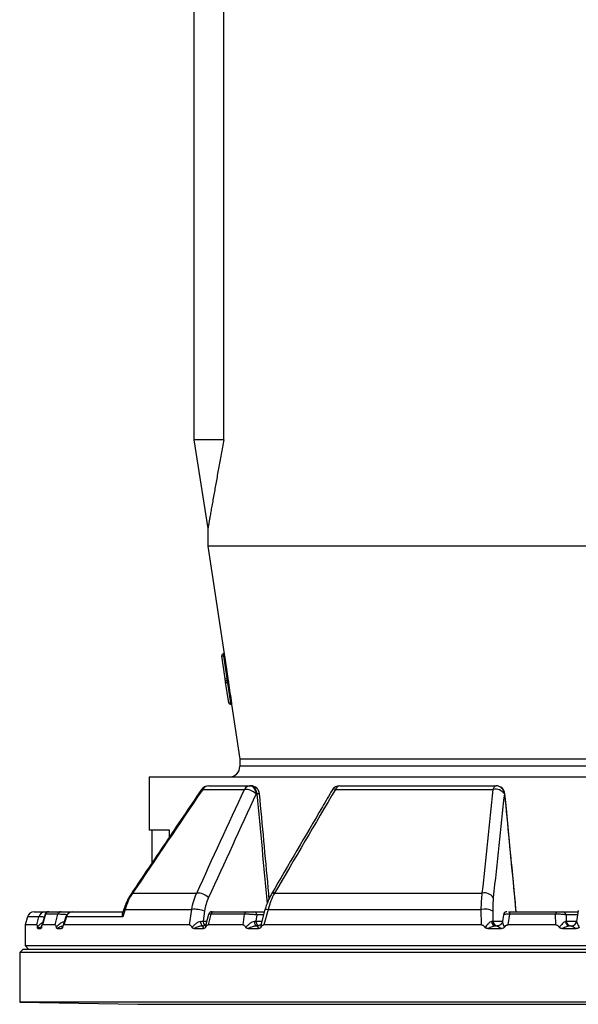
# Model space of a CAD drawing. Header units: millimetres. Extents: x 2016 to 3246, y 695 to 4145.
# Tile 4 of 8: x 2243 to 2558, y 2035 to 2590. Entities that reach past the tile are written whole.
import ezdxf

# ---------------------------------------------------------------- set-up
doc = ezdxf.new("R2010")
doc.units = ezdxf.units.MM

msp = doc.modelspace()

# ---------------------------------------------------------------- linework, layer by layer
at = {"color": 7, "linetype": 'Continuous', "lineweight": 25}
for p, q in [((2340.92, 3178.69), (2340.92, 2353.21)), ((2357.86, 2353.21), (2357.86, 3144.75)), ((2340.92, 2353.21), (2348.92, 2303.21)), ((2357.86, 2353.21), (2340.92, 2353.21)), ((2348.92, 2303.26), (2348.92, 2293.21)), ((2348.92, 2293.21), (2358.01, 2232.55)), ((2912.92, 2293.21), (2348.92, 2293.21)), ((2356.68, 2231.34), (2357.67, 2231.49)), ((2358.61, 2218.49), (2356.68, 2231.34)), ((2358.03, 2232.55), (2357.52, 2232.47)), ((2357.52, 2232.47), (2357.67, 2231.49)), ((2358.19, 2231.56), (2357.67, 2231.49)), ((2357.67, 2231.49), (2359.6, 2218.64)), ((2358.61, 2218.49), (2359.6, 2218.64)), ((2358.9, 2216.51), (2358.61, 2218.49)), ((2360.63, 2205), (2358.9, 2216.51)), ((2360.11, 2218.72), (2359.6, 2218.64)), ((2359.6, 2218.64), (2359.74, 2217.65)), ((2360.29, 2217.73), (2359.74, 2217.65)), ((2359.74, 2217.65), (2359.95, 2216.25)), ((2360.52, 2216.33), (2359.95, 2216.25)), ((2359.95, 2216.25), (2361.68, 2204.73)), ((2362.18, 2204.8), (2361.68, 2204.73)), ((2361.77, 2204.16), (2362.26, 2204.23)), ((2362.26, 2204.24), (2366.92, 2173.21)), ((2366.92, 2173.21), (2366.92, 2169.21)), ((2894.92, 2173.21), (2366.92, 2173.21)), ((2315.92, 2163.21), (2315.92, 2133.21)), ((2315.92, 2163.21), (2945.92, 2163.21)), ((2345.98, 2156.15), (2369.45, 2156.15)), ((2349.42, 2158.21), (2372.6, 2158.21)), ((2372.6, 2158.21), (2373.01, 2158.21)), ((2376.53, 2153.65), (2376.13, 2153.65)), ((2420.69, 2156.15), (2509.59, 2156.15)), ((2423.22, 2158.21), (2511.06, 2158.21)), ((2511.06, 2158.21), (2511.2, 2158.21)), ((2516.02, 2153.65), (2515.87, 2153.65)), ((2327.32, 2133.21), (2315.92, 2133.21)), ((2317.35, 2133.21), (2317.35, 2114.63)), ((2327.32, 2129.42), (2327.32, 2133.21)), ((2306.52, 2097.73), (2342.64, 2097.73)), ((2386.5, 2097.73), (2503.47, 2097.73)), ((2251.06, 2087.21), (2257.44, 2087.21)), ((2258.69, 2087.21), (2259.09, 2087.21)), ((2259.26, 2087.21), (2259.26, 2087.21)), ((2259.33, 2087.21), (2266.24, 2087.21)), ((2269.91, 2087.21), (2272.71, 2087.21)), ((2272.8, 2087.21), (2272.82, 2087.21)), ((2272.82, 2087.21), (2301.08, 2087.21)), ((2302.26, 2088.53), (2301.01, 2084.34)), ((2302.26, 2088.53), (2339.84, 2088.53)), ((2338.54, 2079.87), (2339.84, 2088.53)), ((2347.01, 2087.56), (2346.17, 2081.95)), ((2352, 2087.21), (2370.85, 2087.21)), ((2375.01, 2087.21), (2380.68, 2087.21)), ((2381.03, 2088.49), (2378.83, 2080.47)), ((2382.82, 2088.53), (2380.43, 2079.87)), ((2382.82, 2088.53), (2502.88, 2088.53)), ((2502.95, 2079.87), (2502.88, 2088.53)), ((2509.3, 2087.56), (2509.34, 2081.95)), ((2517.45, 2087.21), (2517.38, 2087.21)), ((2519.4, 2087.21), (2545.15, 2087.21)), ((2548.68, 2087.21), (2557.38, 2087.21)), ((2557.5, 2087.97), (2556.49, 2081.7)), ((2247.23, 2084.34), (2245.92, 2079.87)), ((2252.47, 2079.87), (2253.67, 2084.34)), ((2257.32, 2085.81), (2255.4, 2079.47)), ((2257.46, 2085.77), (2255.67, 2079.87)), ((2264.4, 2085.77), (2257.46, 2085.77)), ((2262.88, 2079.87), (2264.4, 2085.77)), ((2268.84, 2084.44), (2267.14, 2079.02)), ((2269.21, 2084.34), (2267.8, 2079.87)), ((2301.01, 2084.34), (2269.21, 2084.34)), ((2349.27, 2085.74), (2347.77, 2080.1)), ((2350.6, 2085.77), (2349.01, 2079.87)), ((2369.54, 2085.77), (2350.6, 2085.77)), ((2368.7, 2079.87), (2369.54, 2085.77)), ((2376.42, 2085.39), (2375.93, 2081.95)), ((2515.36, 2085.54), (2514.74, 2081.68)), ((2518.84, 2085.77), (2517.89, 2079.87)), ((2544.72, 2085.77), (2518.84, 2085.77)), ((2544.78, 2079.87), (2544.72, 2085.77)), ((2550.6, 2085.39), (2550.64, 2081.95)), ((2556.56, 2081.73), (2556.53, 2081.69)), ((2245.92, 2079.87), (2245.92, 2068.21)), ((2252.47, 2079.87), (2245.92, 2079.87)), ((2253.21, 2077.73), (2254.83, 2077.73)), ((2262.88, 2079.87), (2255.67, 2079.87)), ((2264.03, 2077.73), (2266.52, 2077.73)), ((2338.54, 2079.87), (2267.8, 2079.87)), ((2341.09, 2077.73), (2346.39, 2077.73)), ((2346.1, 2079.21), (2346.58, 2079.21)), ((2368.7, 2079.87), (2349.01, 2079.87)), ((2371.55, 2077.73), (2377.48, 2077.73)), ((2376.65, 2079.21), (2377.18, 2079.21)), ((2502.95, 2079.87), (2380.43, 2079.87)), ((2506.64, 2077.73), (2514.19, 2077.73)), ((2511.13, 2079.21), (2511.81, 2079.21)), ((2544.78, 2079.87), (2517.89, 2079.87)), ((2548.56, 2077.73), (2556.35, 2077.73)), ((2552.88, 2079.21), (2553.58, 2079.21)), ((2244.92, 2066.21), (2242.92, 2064.21)), ((2242.92, 2064.21), (2242.92, 2036.21)), ((2279.27, 2064.21), (2242.92, 2064.21)), ((2244.92, 2066.21), (2281.08, 2066.21)), ((2245.92, 2068.21), (2247.92, 2066.21)), ((2245.92, 2068.21), (3015.92, 2068.21)), ((3018.92, 2064.21), (2279.27, 2064.21)), ((2281.08, 2066.21), (3016.92, 2066.21)), ((2242.92, 2036.21), (2309.38, 2035.05)), ((2775.07, 2036.21), (2242.92, 2036.21))]:
    msp.add_line(p, q, dxfattribs=at)
at = {"color": 1, "linetype": 'Continuous', "lineweight": 25}
for p, q in [((2361.68, 2204.73), (2361.77, 2204.16)), ((2894.92, 2169.21), (2366.92, 2169.21)), ((2258.85, 2087.17), (2258.69, 2087.21)), ((2253.67, 2084.34), (2247.23, 2084.34)), ((2257.46, 2085.77), (2257.4, 2085.79)), ((2346.17, 2081.95), (2348.26, 2081.95)), ((2375.93, 2081.95), (2379.24, 2081.95)), ((2380.18, 2085.39), (2376.42, 2085.39)), ((2509.34, 2081.95), (2514.78, 2081.95)), ((2557.08, 2085.39), (2550.6, 2085.39)), ((2550.64, 2081.95), (2556.53, 2081.95)), ((2254.83, 2077.73), (2255.16, 2078.2)), ((2309.38, 2035.05), (2747.51, 2035.05))]:
    msp.add_line(p, q, dxfattribs=at)
at = {"color": 7, "linetype": 'Continuous', "lineweight": 25, "flags": 128}
for points in [[(2358.19, 2231.56), (2359.91, 2220.04), (2360.11, 2218.72)], [(2359.95, 2216.25), (2359.76, 2216.22), (2359.57, 2216.22), (2359.39, 2216.23), (2359.24, 2216.26), (2359.1, 2216.31), (2359, 2216.37), (2358.93, 2216.44), (2358.9, 2216.51)], [(2361.68, 2204.73), (2361.49, 2204.71), (2361.3, 2204.7), (2361.12, 2204.72), (2360.96, 2204.75), (2360.83, 2204.79), (2360.73, 2204.85), (2360.66, 2204.92), (2360.63, 2205)], [(2376.13, 2153.65), (2376.01, 2154.56), (2375.77, 2155.42), (2375.43, 2156.21), (2374.99, 2156.9), (2374.47, 2157.46), (2373.89, 2157.87), (2373.26, 2158.13), (2372.6, 2158.21)], [(2376.53, 2153.65), (2376.41, 2154.56), (2376.18, 2155.42), (2375.84, 2156.21), (2375.4, 2156.9), (2374.87, 2157.46), (2374.29, 2157.87), (2373.66, 2158.13), (2373.01, 2158.21)], [(2509.59, 2156.15), (2509.73, 2156.61), (2509.88, 2157.01), (2510.05, 2157.37), (2510.24, 2157.67), (2510.43, 2157.9), (2510.63, 2158.07), (2510.84, 2158.18), (2511.06, 2158.21)], [(2306.52, 2097.73), (2306.13, 2097.74), (2305.89, 2097.64), (2305.84, 2097.59)], [(2518.84, 2085.77), (2518.87, 2086.07), (2518.92, 2086.35), (2518.98, 2086.6), (2519.05, 2086.81), (2519.13, 2086.98), (2519.21, 2087.11), (2519.31, 2087.19), (2519.4, 2087.21)], [(2344.77, 2081.69), (2344.83, 2081.19), (2344.93, 2080.71), (2345.06, 2080.28), (2345.23, 2079.91), (2345.43, 2079.61), (2345.64, 2079.39), (2345.87, 2079.26), (2346.1, 2079.21)], [(2375.03, 2081.78), (2375.1, 2081.26), (2375.21, 2080.77), (2375.38, 2080.33), (2375.58, 2079.94), (2375.81, 2079.63), (2376.08, 2079.4), (2376.36, 2079.26), (2376.65, 2079.21)], [(2553.58, 2079.21), (2553.57, 2079.21), (2553.56, 2079.21), (2554.09, 2079.26), (2554.6, 2079.4), (2555.08, 2079.62), (2555.51, 2079.93), (2555.88, 2080.31), (2556.18, 2080.74), (2556.4, 2081.23), (2556.53, 2081.74)]]:
    msp.add_lwpolyline(points, dxfattribs=at)
at = {"color": 1, "linetype": 'Continuous', "lineweight": 25, "flags": 128}
for points in [[(2345.98, 2156.15), (2345.58, 2156.17), (2345.33, 2156.07), (2345.27, 2156.01)], [(2516.02, 2153.65), (2516.17, 2153.68), (2516.18, 2153.69)], [(2269.91, 2087.21), (2270.01, 2087.18), (2270.1, 2087.08), (2270.19, 2086.91), (2270.26, 2086.69), (2270.33, 2086.41), (2270.33, 2086.38)], [(2381.11, 2088.45), (2381.12, 2088.47), (2381.27, 2088.57), (2381.62, 2088.62), (2382.14, 2088.61), (2382.82, 2088.53)]]:
    msp.add_lwpolyline(points, dxfattribs=at)
at = {"color": 7, "linetype": 'Continuous', "lineweight": 25}
for centre, radius, start, end in [((2357.67, 2231.49), 1, 98.5308, 188.5308), ((2359.89, 2216.66), 1, 98.5308, 188.5308), ((2361.62, 2205.15), 1, 188.5308, 278.5308), ((2360.92, 2169.21), 6, 270, 0), ((2349.42, 2153.21), 5, 90, 145.9511), ((2349.53, 2154.12), 4.09, 91.6388, 150.2843), ((2372.78, 2154.5), 3.72, 92.7667, 153.5865), ((2369.92, 2147.24), 8.92, 45.8956, 92.9894), ((2373.01, 2153.21), 5, 5.2796, 90), ((2423.22, 2153.21), 5, 90, 149.6575), ((2423.57, 2155.2), 3.03, 96.5391, 161.693), ((2510.78, 2150.01), 6.26, 35.5797, 100.9192), ((2510.98, 2153.31), 4.9, 3.9146, 89.104), ((2511.2, 2153.21), 5, 5.4659, 90), ((2511.13, 2153.31), 4.9, 3.9146, 89.104), ((2343.01, 2088.72), 9.02, 46.1866, 92.3163), ((2504.58, 2091.6), 6.23, 35.6138, 100.256), ((2251.06, 2083.21), 4, 90, 163.6707), ((2257.46, 2083.27), 3.94, 90.3119, 164.2917), ((2259.26, 2085.21), 2, 89.9931, 162.9312), ((2259.35, 2085.26), 1.96, 90.4819, 164.6208), ((2266.26, 2085.29), 1.93, 90.843, 165.3), ((2272.77, 2083.21), 4, 90, 162.5885), ((2272.9, 2083.4), 3.81, 91.1258, 165.8138), ((2341.37, 2072.84), 15.76, 69.0258, 95.5733), ((2351.23, 2085.21), 2, 89.9961, 164.8578), ((2352.2, 2085.61), 1.61, 97.1765, 174.1909), ((2371.1, 2085.67), 1.56, 99.1667, 176.2026), ((2374.7, 2085.51), 1.73, 355.7422, 79.5705), ((2504.71, 2078.9), 9.8, 62.0721, 100.7375), ((2517.34, 2085.21), 2, 89.998, 170.7964), ((2546.49, 2086.03), 1.79, 138.4667, 188.1097), ((2548.65, 2085.25), 1.96, 3.9146, 89.104), ((2511.34, 2081.89), 2.69, 184.3067, 265.6112), ((2512.27, 2082.15), 2.94, 183.9146, 269.104), ((2553.02, 2082), 2.79, 184.5927, 267.1109), ((2553.57, 2082.15), 2.94, 183.9146, 269.104), ((2553.58, 2082.2), 2.99, 270.002, 297.7161)]:
    msp.add_arc(centre, radius, start, end, dxfattribs=at)
at = {"color": 1, "linetype": 'Continuous', "lineweight": 25}
for centre, radius, start, end in [((2377.35, 2148.38), 5.33, 83.0974, 98.8113), ((2420.12, 2154.57), 1.68, 70.1716, 135.9715), ((2385.98, 2096.2), 1.62, 71.0384, 136.9353), ((2301.9, 2087.67), 0.937, 67.099, 108.9186), ((2349.3, 2081.97), 3.13, 180.3463, 231.92), ((2378.68, 2081.82), 2.76, 177.2243, 247.4703), ((2553.57, 2082.21), 3, 297.7276, 350.017)]:
    msp.add_arc(centre, radius, start, end, dxfattribs=at)
at = {"color": 7, "linetype": 'Continuous', "lineweight": 25}
msp.add_ellipse((2637.83, 2460.83), major_axis=(26.1, 667.53), ratio=0.433334, start_param=1.962682, end_param=1.981306, dxfattribs=at)
at = {"color": 1, "linetype": 'Continuous', "lineweight": 25}
for centre, major_axis, ratio, start_param, end_param in [((2430.01, 5048.99), (-342.1, 5516.39), 0.049347, 2.120286, 2.133488), ((2356.47, 5048.99), (-466.33, 5516.4), 0.018003, 2.121825, 2.136036)]:
    msp.add_ellipse(centre, major_axis=major_axis, ratio=ratio, start_param=start_param, end_param=end_param, dxfattribs=at)
at = {"color": 7, "linetype": 'Continuous', "lineweight": 25}
for points, knots in [([(2357.86, 2353.21), (2357.36, 2350.45), (2356.34, 2344.92), (2354.9, 2336.93), (2353.52, 2329.26), (2352.42, 2323.13), (2351.59, 2318.43), (2350.97, 2314.95), (2350.41, 2311.76), (2349.96, 2309.16), (2349.6, 2307.13), (2349.33, 2305.59), (2349.12, 2304.38), (2348.98, 2303.59), (2348.91, 2303.21), (2348.92, 2303.25), (2348.92, 2303.26)], [0, 0, 0, 0, 0.115039, 0.230063, 0.346504, 0.462901, 0.527797, 0.592683, 0.658663, 0.724624, 0.774918, 0.825203, 0.8768, 0.928387, 0.978786, 1, 1, 1, 1]), ([(2358.03, 2232.55), (2358.03, 2232.55), (2358.03, 2232.52), (2358.05, 2232.43), (2358.06, 2232.35), (2358.09, 2232.17), (2358.11, 2232.06), (2358.15, 2231.82), (2358.17, 2231.69), (2358.19, 2231.56)], [0, 0, 0, 0, 0.25, 0.25, 0.5, 0.5, 0.75, 0.75, 1, 1, 1, 1]), ([(2360.11, 2218.72), (2360.15, 2218.46), (2360.19, 2218.2), (2360.25, 2217.84), (2360.27, 2217.73), (2360.27, 2217.73)], [0, 0, 0, 0, 0.5, 0.5, 1, 1, 1, 1]), ([(2360.29, 2217.73), (2360.29, 2217.73), (2360.3, 2217.72), (2360.31, 2217.68), (2360.31, 2217.65), (2360.33, 2217.57), (2360.34, 2217.53), (2360.36, 2217.41), (2360.37, 2217.35), (2360.39, 2217.21), (2360.4, 2217.13), (2360.43, 2216.98), (2360.44, 2216.9), (2360.46, 2216.73), (2360.48, 2216.65), (2360.5, 2216.48), (2360.51, 2216.41), (2360.52, 2216.33)], [0, 0, 0, 0, 0.125, 0.125, 0.25, 0.25, 0.375, 0.375, 0.5, 0.5, 0.625, 0.625, 0.75, 0.75, 0.875, 0.875, 1, 1, 1, 1]), ([(2362.18, 2204.8), (2362.19, 2204.71), (2362.22, 2204.51), (2362.25, 2204.32), (2362.26, 2204.23), (2362.26, 2204.24), (2362.26, 2204.24)], [0, 0, 0, 0, 0.296862, 0.5941373, 0.8914126, 1, 1, 1, 1]), ([(2345.28, 2156.01), (2338.51, 2145.99), (2325.35, 2126.53), (2312.23, 2107.04), (2305.86, 2097.58)], [0, 0, 0, 0, 0.514694, 1, 1, 1, 1]), ([(2383.46, 2094.75), (2383.27, 2096.75), (2381.44, 2116.39), (2379.62, 2136.03), (2377.99, 2153.67)], [0, 0, 0, 0, 0.101988, 1, 1, 1, 1]), ([(2418.91, 2155.74), (2417.06, 2152.59), (2405.68, 2133.14), (2394.32, 2113.64), (2384.81, 2097.3)], [0, 0, 0, 0, 0.161726, 1, 1, 1, 1]), ([(2522.55, 2087.21), (2522.12, 2091.73), (2519.99, 2113.89), (2517.87, 2136.05), (2516.18, 2153.69)], [0, 0, 0, 0, 0.204015, 1, 1, 1, 1]), ([(2305.85, 2097.58), (2305.36, 2096.81), (2304.31, 2095.2), (2303.02, 2092.52), (2302.1, 2090.27), (2301.72, 2088.91), (2301.63, 2088.55)], [0, 0, 0, 0, 0.27593, 0.580472, 0.888611, 1, 1, 1, 1]), ([(2306.52, 2097.73), (2305.58, 2096.33), (2304.76, 2094.86), (2303.35, 2091.79), (2302.75, 2090.2), (2302.26, 2088.53)], [0, 0, 0, 0, 0.5, 0.5, 1, 1, 1, 1]), ([(2339.84, 2088.53), (2340.11, 2090.2), (2340.48, 2091.8), (2341.41, 2094.86), (2341.98, 2096.33), (2342.64, 2097.73)], [0, 0, 0, 0, 0.5, 0.5, 1, 1, 1, 1]), ([(2386.5, 2097.73), (2385.71, 2096.33), (2385.01, 2094.86), (2383.78, 2091.8), (2383.26, 2090.2), (2382.82, 2088.53)], [0, 0, 0, 0, 0.5, 0.5, 1, 1, 1, 1]), ([(2502.88, 2088.53), (2502.9, 2090.2), (2502.96, 2091.8), (2503.15, 2094.86), (2503.29, 2096.33), (2503.47, 2097.73)], [0, 0, 0, 0, 0.5, 0.5, 1, 1, 1, 1]), ([(2349.25, 2095.23), (2348.71, 2094.06), (2348.26, 2092.84), (2347.52, 2090.28), (2347.22, 2088.95), (2347.01, 2087.56)], [0, 0, 0, 0, 0.5, 0.5, 1, 1, 1, 1]), ([(2384.8, 2097.3), (2384.37, 2096.52), (2383.45, 2094.88), (2382.31, 2092.17), (2381.52, 2089.99), (2381.2, 2088.71), (2381.13, 2088.44)], [0, 0, 0, 0, 0.284598, 0.598562, 0.914772, 1, 1, 1, 1]), ([(2509.64, 2095.23), (2509.52, 2094.06), (2509.43, 2092.84), (2509.32, 2090.28), (2509.29, 2088.95), (2509.3, 2087.56)], [0, 0, 0, 0, 0.5, 0.5, 1, 1, 1, 1]), ([(2257.44, 2087.21), (2257.47, 2087.21), (2257.52, 2087.21), (2257.68, 2087.21), (2257.78, 2087.21), (2258.02, 2087.21), (2258.15, 2087.21), (2258.42, 2087.21), (2258.56, 2087.21), (2258.69, 2087.21)], [0, 0, 0, 0, 0.25, 0.25, 0.5, 0.5, 0.75, 0.75, 1, 1, 1, 1]), ([(2266.24, 2087.21), (2266.25, 2087.21), (2266.29, 2087.21), (2266.35, 2087.21), (2266.42, 2087.21), (2266.5, 2087.21), (2266.58, 2087.21), (2266.68, 2087.21), (2266.86, 2087.21), (2267.18, 2087.21), (2267.66, 2087.21), (2268.2, 2087.21), (2268.67, 2087.21), (2269.06, 2087.21), (2269.34, 2087.21), (2269.63, 2087.21), (2269.82, 2087.21), (2269.91, 2087.21)], [0, 0, 0, 0, 0.036141, 0.071976, 0.107622, 0.143198, 0.178824, 0.214619, 0.250701, 0.375166, 0.500292, 0.62459, 0.749917, 0.812387, 0.874546, 0.936912, 1, 1, 1, 1]), ([(2301.52, 2088.58), (2301.3, 2087.85), (2301.07, 2087.07), (2300.83, 2086.29), (2300.82, 2086.24)], [0, 0, 0, 0, 0.94247, 1, 1, 1, 1]), ([(2351.48, 2087.21), (2351.53, 2087.21), (2351.66, 2087.21), (2351.87, 2087.21), (2352, 2087.21)], [0, 0, 0, 0, 0.407091, 1, 1, 1, 1]), ([(2370.85, 2087.21), (2370.89, 2087.21), (2370.97, 2087.21), (2371.1, 2087.21), (2371.24, 2087.21), (2371.38, 2087.21), (2371.52, 2087.21), (2371.67, 2087.21), (2371.95, 2087.21), (2372.38, 2087.21), (2372.96, 2087.21), (2373.53, 2087.21), (2373.99, 2087.21), (2374.33, 2087.21), (2374.57, 2087.21), (2374.8, 2087.21), (2374.94, 2087.21), (2375.01, 2087.21)], [0, 0, 0, 0, 0.036141, 0.071976, 0.107622, 0.143198, 0.178824, 0.214619, 0.250701, 0.375166, 0.500292, 0.62459, 0.749917, 0.812387, 0.874546, 0.936912, 1, 1, 1, 1]), ([(2518.23, 2087.21), (2518.28, 2087.21), (2518.45, 2087.21), (2518.86, 2087.21), (2519.22, 2087.21), (2519.4, 2087.21)], [0, 0, 0, 0, 0.182295, 0.590947, 1, 1, 1, 1]), ([(2545.15, 2087.21), (2545.21, 2087.21), (2545.31, 2087.21), (2545.48, 2087.21), (2545.64, 2087.21), (2545.8, 2087.21), (2545.97, 2087.21), (2546.13, 2087.21), (2546.43, 2087.21), (2546.86, 2087.21), (2547.37, 2087.21), (2547.83, 2087.21), (2548.14, 2087.21), (2548.35, 2087.21), (2548.49, 2087.21), (2548.6, 2087.21), (2548.65, 2087.21), (2548.68, 2087.21)], [0, 0, 0, 0, 0.036141, 0.071976, 0.107622, 0.143198, 0.178824, 0.214619, 0.250701, 0.375166, 0.500292, 0.62459, 0.749917, 0.812387, 0.874546, 0.936912, 1, 1, 1, 1]), ([(2301.01, 2084.34), (2301.01, 2084.34), (2300.96, 2084.49), (2300.78, 2085.19), (2300.84, 2085.76), (2300.9, 2086.22)], [0, 0, 0, 0, 0.004479, 0.212581, 1, 1, 1, 1]), ([(2344.77, 2081.69), (2344.32, 2081.62), (2343.87, 2081.46), (2343.22, 2081.14), (2343, 2081.02), (2342.58, 2080.76), (2342.37, 2080.62), (2341.76, 2080.18), (2341.37, 2079.85), (2340.63, 2079.16), (2340.28, 2078.79), (2339.94, 2078.41)], [0, 0, 0, 0, 0.25, 0.25, 0.375, 0.375, 0.5, 0.5, 0.75, 0.75, 1, 1, 1, 1]), ([(2376.42, 2085.39), (2376.19, 2085.42), (2375.95, 2085.45), (2375.43, 2085.52), (2375.15, 2085.55), (2374.57, 2085.61), (2374.27, 2085.63), (2373.65, 2085.68), (2373.33, 2085.7), (2372.7, 2085.74), (2372.39, 2085.75), (2371.76, 2085.77), (2371.45, 2085.78), (2370.86, 2085.79), (2370.58, 2085.79), (2370.03, 2085.79), (2369.78, 2085.78), (2369.54, 2085.77)], [0, 0, 0, 0, 0.125, 0.125, 0.25, 0.25, 0.375, 0.375, 0.5, 0.5, 0.625, 0.625, 0.75, 0.75, 0.875, 0.875, 1, 1, 1, 1]), ([(2375.03, 2081.78), (2374.6, 2081.71), (2374.17, 2081.54), (2373.52, 2081.21), (2373.31, 2081.08), (2372.89, 2080.82), (2372.69, 2080.67), (2372.08, 2080.22), (2371.69, 2079.89), (2370.93, 2079.18), (2370.58, 2078.82), (2370.23, 2078.43)], [0, 0, 0, 0, 0.25, 0.25, 0.375, 0.375, 0.5, 0.5, 0.75, 0.75, 1, 1, 1, 1]), ([(2508.66, 2081.69), (2508.39, 2081.62), (2508.09, 2081.46), (2507.63, 2081.14), (2507.48, 2081.02), (2507.16, 2080.76), (2507.01, 2080.62), (2506.53, 2080.18), (2506.21, 2079.85), (2505.59, 2079.16), (2505.29, 2078.79), (2504.98, 2078.41)], [0, 0, 0, 0, 0.25, 0.25, 0.375, 0.375, 0.5, 0.5, 0.75, 0.75, 1, 1, 1, 1]), ([(2514.73, 2081.69), (2514.72, 2081.61), (2514.68, 2081.24), (2514.37, 2080.62), (2513.97, 2080.06), (2513.64, 2079.87), (2513.58, 2079.83)], [0, 0, 0, 0, 0.114896, 0.495041, 0.900071, 1, 1, 1, 1]), ([(2514.77, 2081.78), (2514.73, 2081.71), (2514.75, 2081.54), (2514.83, 2081.21), (2514.87, 2081.08), (2514.95, 2080.82), (2515, 2080.67), (2515.16, 2080.22), (2515.29, 2079.89), (2515.57, 2079.18), (2515.73, 2078.82), (2515.9, 2078.43)], [0, 0, 0, 0, 0.25, 0.25, 0.375, 0.375, 0.5, 0.5, 0.75, 0.75, 1, 1, 1, 1]), ([(2550.6, 2085.39), (2550.52, 2085.42), (2550.41, 2085.45), (2550.13, 2085.52), (2549.96, 2085.55), (2549.58, 2085.61), (2549.37, 2085.63), (2548.91, 2085.68), (2548.65, 2085.7), (2548.11, 2085.74), (2547.83, 2085.75), (2547.23, 2085.77), (2546.92, 2085.78), (2546.3, 2085.79), (2545.99, 2085.79), (2545.35, 2085.79), (2545.03, 2085.78), (2544.72, 2085.77)], [0, 0, 0, 0, 0.125, 0.125, 0.25, 0.25, 0.375, 0.375, 0.5, 0.5, 0.625, 0.625, 0.75, 0.75, 0.875, 0.875, 1, 1, 1, 1]), ([(2550.24, 2081.78), (2550.01, 2081.71), (2549.75, 2081.54), (2549.33, 2081.21), (2549.19, 2081.08), (2548.9, 2080.82), (2548.75, 2080.67), (2548.31, 2080.22), (2548.01, 2079.89), (2547.41, 2079.18), (2547.11, 2078.82), (2546.82, 2078.43)], [0, 0, 0, 0, 0.25, 0.25, 0.375, 0.375, 0.5, 0.5, 0.75, 0.75, 1, 1, 1, 1]), ([(2556.53, 2081.69), (2556.54, 2081.62), (2556.61, 2081.46), (2556.75, 2081.14), (2556.8, 2081.02), (2556.92, 2080.76), (2556.99, 2080.62), (2557.2, 2080.18), (2557.36, 2079.85), (2557.7, 2079.16), (2557.88, 2078.79), (2558.07, 2078.41)], [0, 0, 0, 0, 0.25, 0.25, 0.375, 0.375, 0.5, 0.5, 0.75, 0.75, 1, 1, 1, 1]), ([(2252.47, 2079.87), (2252.51, 2079.87), (2252.55, 2079.81), (2252.63, 2079.63), (2252.66, 2079.52), (2252.73, 2079.24), (2252.76, 2079.09), (2252.82, 2078.76), (2252.84, 2078.59), (2252.87, 2078.41)], [0, 0, 0, 0, 0.25, 0.25, 0.5, 0.5, 0.75, 0.75, 1, 1, 1, 1]), ([(2253.21, 2077.73), (2253.17, 2077.73), (2253.14, 2077.74), (2253.08, 2077.78), (2253.05, 2077.82), (2252.99, 2077.92), (2252.96, 2077.99), (2252.91, 2078.17), (2252.89, 2078.28), (2252.87, 2078.41)], [0, 0, 0, 0, 0.25, 0.25, 0.5, 0.5, 0.75, 0.75, 1, 1, 1, 1]), ([(2255.21, 2078.43), (2255.19, 2078.3), (2255.17, 2078.18), (2255.1, 2077.99), (2255.07, 2077.92), (2254.97, 2077.76), (2254.9, 2077.73), (2254.83, 2077.73)], [0, 0, 0, 0, 0.25, 0.25, 0.5, 0.5, 1, 1, 1, 1]), ([(2255.21, 2078.43), (2255.27, 2078.78), (2255.33, 2079.12), (2255.45, 2079.52), (2255.49, 2079.64), (2255.55, 2079.77), (2255.58, 2079.81), (2255.63, 2079.85), (2255.65, 2079.87), (2255.67, 2079.87)], [0, 0, 0, 0, 0.5, 0.5, 0.75, 0.75, 0.875, 0.875, 1, 1, 1, 1]), ([(2262.88, 2079.87), (2262.94, 2079.87), (2263.01, 2079.81), (2263.13, 2079.64), (2263.18, 2079.52), (2263.28, 2079.25), (2263.33, 2079.1), (2263.42, 2078.78), (2263.46, 2078.61), (2263.5, 2078.43)], [0, 0, 0, 0, 0.25, 0.25, 0.5, 0.5, 0.75, 0.75, 1, 1, 1, 1]), ([(2264.03, 2077.73), (2263.98, 2077.73), (2263.93, 2077.74), (2263.83, 2077.78), (2263.79, 2077.82), (2263.69, 2077.92), (2263.65, 2077.99), (2263.56, 2078.18), (2263.53, 2078.3), (2263.5, 2078.43)], [0, 0, 0, 0, 0.25, 0.25, 0.5, 0.5, 0.75, 0.75, 1, 1, 1, 1]), ([(2267.09, 2078.41), (2267.06, 2078.28), (2267.02, 2078.17), (2266.93, 2077.99), (2266.89, 2077.92), (2266.79, 2077.82), (2266.73, 2077.78), (2266.63, 2077.74), (2266.58, 2077.73), (2266.52, 2077.73)], [0, 0, 0, 0, 0.25, 0.25, 0.5, 0.5, 0.75, 0.75, 1, 1, 1, 1]), ([(2267.09, 2078.41), (2267.14, 2078.59), (2267.18, 2078.76), (2267.29, 2079.09), (2267.34, 2079.24), (2267.46, 2079.51), (2267.52, 2079.64), (2267.65, 2079.81), (2267.73, 2079.87), (2267.8, 2079.87)], [0, 0, 0, 0, 0.25, 0.25, 0.5, 0.5, 0.75, 0.75, 1, 1, 1, 1]), ([(2338.54, 2079.87), (2338.69, 2079.87), (2338.83, 2079.81), (2339.1, 2079.63), (2339.22, 2079.52), (2339.46, 2079.24), (2339.56, 2079.09), (2339.76, 2078.76), (2339.86, 2078.59), (2339.94, 2078.41)], [0, 0, 0, 0, 0.25, 0.25, 0.5, 0.5, 0.75, 0.75, 1, 1, 1, 1]), ([(2341.09, 2077.73), (2340.99, 2077.73), (2340.88, 2077.74), (2340.67, 2077.78), (2340.56, 2077.82), (2340.36, 2077.92), (2340.26, 2077.99), (2340.09, 2078.17), (2340.01, 2078.28), (2339.94, 2078.41)], [0, 0, 0, 0, 0.25, 0.25, 0.5, 0.5, 0.75, 0.75, 1, 1, 1, 1]), ([(2346.1, 2079.21), (2345.67, 2079.21), (2345.24, 2079.16), (2344.59, 2079.04), (2344.36, 2078.99), (2343.93, 2078.88), (2343.72, 2078.81), (2343.08, 2078.61), (2342.66, 2078.45), (2341.86, 2078.11), (2341.47, 2077.92), (2341.09, 2077.73)], [0, 0, 0, 0, 0.25, 0.25, 0.375, 0.375, 0.5, 0.5, 0.75, 0.75, 1, 1, 1, 1]), ([(2346.58, 2079.21), (2346.39, 2079.21), (2346.26, 2079.16), (2346.14, 2079.04), (2346.11, 2078.99), (2346.08, 2078.87), (2346.07, 2078.81), (2346.07, 2078.61), (2346.1, 2078.45), (2346.21, 2078.11), (2346.29, 2077.92), (2346.39, 2077.73)], [0, 0, 0, 0, 0.25, 0.25, 0.375, 0.375, 0.5, 0.5, 0.75, 0.75, 1, 1, 1, 1]), ([(2347.6, 2078.43), (2347.53, 2078.3), (2347.45, 2078.18), (2347.26, 2077.99), (2347.16, 2077.92), (2346.84, 2077.76), (2346.62, 2077.73), (2346.39, 2077.73)], [0, 0, 0, 0, 0.25, 0.25, 0.5, 0.5, 1, 1, 1, 1]), ([(2347.79, 2080.14), (2347.78, 2080.09), (2347.76, 2079.99), (2347.42, 2079.52), (2346.92, 2079.24), (2346.58, 2079.21), (2346.59, 2079.21), (2346.59, 2079.21)], [0, 0, 0, 0, 0.20486, 0.482982, 0.767242, 0.983982, 1, 1, 1, 1]), ([(2347.6, 2078.43), (2347.77, 2078.78), (2347.97, 2079.12), (2348.32, 2079.52), (2348.44, 2079.64), (2348.65, 2079.77), (2348.72, 2079.81), (2348.86, 2079.85), (2348.94, 2079.87), (2349.01, 2079.87)], [0, 0, 0, 0, 0.5, 0.5, 0.75, 0.75, 0.875, 0.875, 1, 1, 1, 1]), ([(2368.7, 2079.87), (2368.86, 2079.87), (2369.02, 2079.81), (2369.32, 2079.64), (2369.45, 2079.52), (2369.7, 2079.25), (2369.82, 2079.1), (2370.04, 2078.78), (2370.14, 2078.61), (2370.23, 2078.43)], [0, 0, 0, 0, 0.25, 0.25, 0.5, 0.5, 0.75, 0.75, 1, 1, 1, 1]), ([(2371.55, 2077.73), (2371.42, 2077.73), (2371.3, 2077.74), (2371.06, 2077.78), (2370.94, 2077.82), (2370.71, 2077.92), (2370.59, 2077.99), (2370.39, 2078.18), (2370.3, 2078.3), (2370.23, 2078.43)], [0, 0, 0, 0, 0.25, 0.25, 0.5, 0.5, 0.75, 0.75, 1, 1, 1, 1]), ([(2376.65, 2079.21), (2376.23, 2079.21), (2375.8, 2079.16), (2375.14, 2079.04), (2374.92, 2078.99), (2374.48, 2078.87), (2374.26, 2078.81), (2373.61, 2078.61), (2373.19, 2078.45), (2372.35, 2078.11), (2371.94, 2077.92), (2371.55, 2077.73)], [0, 0, 0, 0, 0.25, 0.25, 0.375, 0.375, 0.5, 0.5, 0.75, 0.75, 1, 1, 1, 1]), ([(2377.18, 2079.21), (2377.03, 2079.21), (2376.95, 2079.16), (2376.9, 2079.04), (2376.89, 2078.99), (2376.89, 2078.88), (2376.91, 2078.81), (2376.97, 2078.61), (2377.04, 2078.45), (2377.23, 2078.11), (2377.35, 2077.92), (2377.48, 2077.73)], [0, 0, 0, 0, 0.25, 0.25, 0.375, 0.375, 0.5, 0.5, 0.75, 0.75, 1, 1, 1, 1]), ([(2378.94, 2080.54), (2378.94, 2080.54), (2378.92, 2080.46), (2378.74, 2080.05), (2378.24, 2079.52), (2377.59, 2079.24), (2377.31, 2079.22), (2377.19, 2079.22)], [0, 0, 0, 0, 0.029624, 0.263992, 0.541765, 0.815835, 1, 1, 1, 1]), ([(2378.8, 2078.41), (2378.73, 2078.28), (2378.64, 2078.17), (2378.43, 2077.99), (2378.32, 2077.92), (2378.09, 2077.82), (2377.97, 2077.78), (2377.73, 2077.74), (2377.6, 2077.73), (2377.48, 2077.73)], [0, 0, 0, 0, 0.25, 0.25, 0.5, 0.5, 0.75, 0.75, 1, 1, 1, 1]), ([(2378.8, 2078.41), (2378.9, 2078.59), (2379.01, 2078.76), (2379.24, 2079.09), (2379.37, 2079.24), (2379.64, 2079.51), (2379.78, 2079.64), (2380.09, 2079.81), (2380.26, 2079.87), (2380.43, 2079.87)], [0, 0, 0, 0, 0.25, 0.25, 0.5, 0.5, 0.75, 0.75, 1, 1, 1, 1]), ([(2502.95, 2079.87), (2503.17, 2079.87), (2503.37, 2079.81), (2503.76, 2079.63), (2503.94, 2079.52), (2504.28, 2079.24), (2504.43, 2079.09), (2504.72, 2078.76), (2504.85, 2078.59), (2504.98, 2078.41)], [0, 0, 0, 0, 0.25, 0.25, 0.5, 0.5, 0.75, 0.75, 1, 1, 1, 1]), ([(2506.64, 2077.73), (2506.48, 2077.73), (2506.33, 2077.74), (2506.03, 2077.78), (2505.87, 2077.82), (2505.58, 2077.92), (2505.44, 2077.99), (2505.19, 2078.17), (2505.08, 2078.28), (2504.98, 2078.41)], [0, 0, 0, 0, 0.25, 0.25, 0.5, 0.5, 0.75, 0.75, 1, 1, 1, 1]), ([(2511.13, 2079.21), (2510.83, 2079.21), (2510.5, 2079.16), (2509.96, 2079.04), (2509.77, 2078.99), (2509.39, 2078.88), (2509.2, 2078.81), (2508.62, 2078.61), (2508.22, 2078.45), (2507.43, 2078.11), (2507.03, 2077.92), (2506.64, 2077.73)], [0, 0, 0, 0, 0.25, 0.25, 0.375, 0.375, 0.5, 0.5, 0.75, 0.75, 1, 1, 1, 1]), ([(2513.58, 2079.83), (2513.37, 2079.69), (2512.94, 2079.39), (2512.31, 2079.22), (2511.92, 2079.23), (2511.81, 2079.23)], [0, 0, 0, 0, 0.393142, 0.816317, 1, 1, 1, 1]), ([(2511.81, 2079.21), (2511.85, 2079.21), (2511.96, 2079.16), (2512.18, 2079.04), (2512.27, 2078.99), (2512.46, 2078.87), (2512.56, 2078.81), (2512.88, 2078.61), (2513.12, 2078.45), (2513.64, 2078.11), (2513.91, 2077.92), (2514.19, 2077.73)], [0, 0, 0, 0, 0.25, 0.25, 0.375, 0.375, 0.5, 0.5, 0.75, 0.75, 1, 1, 1, 1]), ([(2515.9, 2078.43), (2515.8, 2078.3), (2515.69, 2078.18), (2515.42, 2077.99), (2515.28, 2077.92), (2514.83, 2077.76), (2514.51, 2077.73), (2514.19, 2077.73)], [0, 0, 0, 0, 0.25, 0.25, 0.5, 0.5, 1, 1, 1, 1]), ([(2515.9, 2078.43), (2516.14, 2078.78), (2516.42, 2079.12), (2516.91, 2079.52), (2517.09, 2079.64), (2517.37, 2079.77), (2517.48, 2079.81), (2517.68, 2079.85), (2517.78, 2079.87), (2517.89, 2079.87)], [0, 0, 0, 0, 0.5, 0.5, 0.75, 0.75, 0.875, 0.875, 1, 1, 1, 1]), ([(2544.78, 2079.87), (2545, 2079.87), (2545.21, 2079.81), (2545.6, 2079.64), (2545.78, 2079.52), (2546.12, 2079.25), (2546.27, 2079.1), (2546.56, 2078.78), (2546.69, 2078.61), (2546.82, 2078.43)], [0, 0, 0, 0, 0.25, 0.25, 0.5, 0.5, 0.75, 0.75, 1, 1, 1, 1]), ([(2548.56, 2077.73), (2548.39, 2077.73), (2548.23, 2077.74), (2547.91, 2077.78), (2547.75, 2077.82), (2547.45, 2077.92), (2547.3, 2077.99), (2547.03, 2078.18), (2546.91, 2078.3), (2546.82, 2078.43)], [0, 0, 0, 0, 0.25, 0.25, 0.5, 0.5, 0.75, 0.75, 1, 1, 1, 1]), ([(2552.88, 2079.21), (2552.61, 2079.21), (2552.3, 2079.16), (2551.79, 2079.04), (2551.61, 2078.99), (2551.25, 2078.87), (2551.07, 2078.81), (2550.51, 2078.61), (2550.13, 2078.45), (2549.34, 2078.11), (2548.95, 2077.92), (2548.56, 2077.73)], [0, 0, 0, 0, 0.25, 0.25, 0.375, 0.375, 0.5, 0.5, 0.75, 0.75, 1, 1, 1, 1]), ([(2553.58, 2079.21), (2553.67, 2079.21), (2553.81, 2079.16), (2554.09, 2079.04), (2554.2, 2078.99), (2554.42, 2078.88), (2554.54, 2078.81), (2554.91, 2078.61), (2555.18, 2078.45), (2555.74, 2078.11), (2556.04, 2077.92), (2556.35, 2077.73)], [0, 0, 0, 0, 0.25, 0.25, 0.375, 0.375, 0.5, 0.5, 0.75, 0.75, 1, 1, 1, 1]), ([(2558.07, 2078.41), (2557.97, 2078.28), (2557.85, 2078.17), (2557.59, 2077.99), (2557.44, 2077.92), (2557.14, 2077.82), (2556.98, 2077.78), (2556.67, 2077.74), (2556.51, 2077.73), (2556.35, 2077.73)], [0, 0, 0, 0, 0.25, 0.25, 0.5, 0.5, 0.75, 0.75, 1, 1, 1, 1])]:
    msp.add_open_spline(points, degree=3, knots=knots, dxfattribs=at)
for points in [[(2345.98, 2156.15), (2332.82, 2136.69), (2319.66, 2117.21), (2306.52, 2097.73)], [(2342.64, 2097.73), (2351.56, 2117.22), (2360.5, 2136.7), (2369.45, 2156.15)], [(2376.13, 2153.65), (2367.15, 2134.2), (2358.19, 2114.72), (2349.25, 2095.23)], [(2420.69, 2156.15), (2409.27, 2136.7), (2397.88, 2117.22), (2386.5, 2097.73)], [(2503.47, 2097.73), (2505.51, 2117.22), (2507.55, 2136.7), (2509.59, 2156.15)], [(2515.87, 2153.65), (2513.78, 2134.2), (2511.71, 2114.72), (2509.64, 2095.23)], [(2344.77, 2081.69), (2345.29, 2081.77), (2345.75, 2081.86), (2346.17, 2081.95)], [(2375.03, 2081.78), (2375.36, 2081.83), (2375.65, 2081.89), (2375.93, 2081.95)], [(2508.66, 2081.69), (2508.97, 2081.77), (2509.19, 2081.86), (2509.34, 2081.95)], [(2550.24, 2081.78), (2550.41, 2081.83), (2550.54, 2081.89), (2550.64, 2081.95)]]:
    msp.add_open_spline(points, degree=3, dxfattribs=at)
at = {"color": 1, "linetype": 'Continuous', "lineweight": 25}
for points, knots in [([(2252.87, 2078.41), (2253.33, 2078.95), (2254.18, 2079.96), (2255.25, 2080.92), (2255.88, 2081.13), (2255.9, 2081.13)], [0, 0, 0, 0, 0.533769, 0.986752, 1, 1, 1, 1]), ([(2256.81, 2084.14), (2256.68, 2084.17), (2256, 2084.29), (2255, 2084.39), (2254.05, 2084.43), (2253.78, 2084.36), (2253.67, 2084.34)], [0, 0, 0, 0, 0.084924, 0.422245, 0.747314, 1, 1, 1, 1]), ([(2263.5, 2078.43), (2263.9, 2078.9), (2264.8, 2079.94), (2266.29, 2081.15), (2267.52, 2081.51), (2267.96, 2081.63)], [0, 0, 0, 0, 0.338578, 0.76161, 1, 1, 1, 1]), ([(2269.57, 2085.48), (2269.28, 2085.51), (2268.42, 2085.6), (2267, 2085.71), (2265.59, 2085.79), (2264.76, 2085.8), (2264.49, 2085.78), (2264.4, 2085.77)], [0, 0, 0, 0, 0.128299, 0.388721, 0.643086, 0.888272, 1, 1, 1, 1]), ([(2269.21, 2084.34), (2269.04, 2084.38), (2268.87, 2084.43), (2268.95, 2084.41), (2268.96, 2084.41)], [0, 0, 0, 0, 0.9837732, 1, 1, 1, 1]), ([(2350.6, 2085.77), (2350.28, 2085.78), (2349.64, 2085.8), (2349.26, 2085.77), (2349.33, 2085.73), (2349.34, 2085.73)], [0, 0, 0, 0, 0.451228, 0.901794, 1, 1, 1, 1]), ([(2518.84, 2085.77), (2518.34, 2085.78), (2517.34, 2085.8), (2516.21, 2085.75), (2515.49, 2085.66), (2515.43, 2085.57), (2515.4, 2085.53)], [0, 0, 0, 0, 0.260512, 0.520642, 0.780335, 1, 1, 1, 1]), ([(2255.28, 2078.8), (2254.9, 2078.67), (2254.11, 2078.38), (2253.52, 2077.96), (2253.21, 2077.73)], [0, 0, 0, 0, 0.471886, 1, 1, 1, 1]), ([(2267.14, 2079.02), (2267.02, 2079.01), (2266.13, 2078.9), (2265.1, 2078.38), (2264.3, 2077.89), (2264.03, 2077.73)], [0, 0, 0, 0, 0.092318, 0.705516, 1, 1, 1, 1]), ([(2266.52, 2077.73), (2266.61, 2077.96), (2266.73, 2078.29), (2267.05, 2078.52), (2267.14, 2078.59)], [0, 0, 0, 0, 0.689749, 1, 1, 1, 1]), ([(2347.83, 2080.08), (2347.8, 2079.99), (2347.6, 2079.54), (2347.6, 2078.92), (2347.6, 2078.43)], [0, 0, 0, 0, 0.202801, 1, 1, 1, 1]), ([(2378.96, 2080.44), (2378.92, 2080.3), (2378.73, 2079.75), (2378.77, 2078.99), (2378.8, 2078.41)], [0, 0, 0, 0, 0.2443311, 1, 1, 1, 1])]:
    msp.add_open_spline(points, degree=3, knots=knots, dxfattribs=at)

doc.saveas('drawing.dxf')
